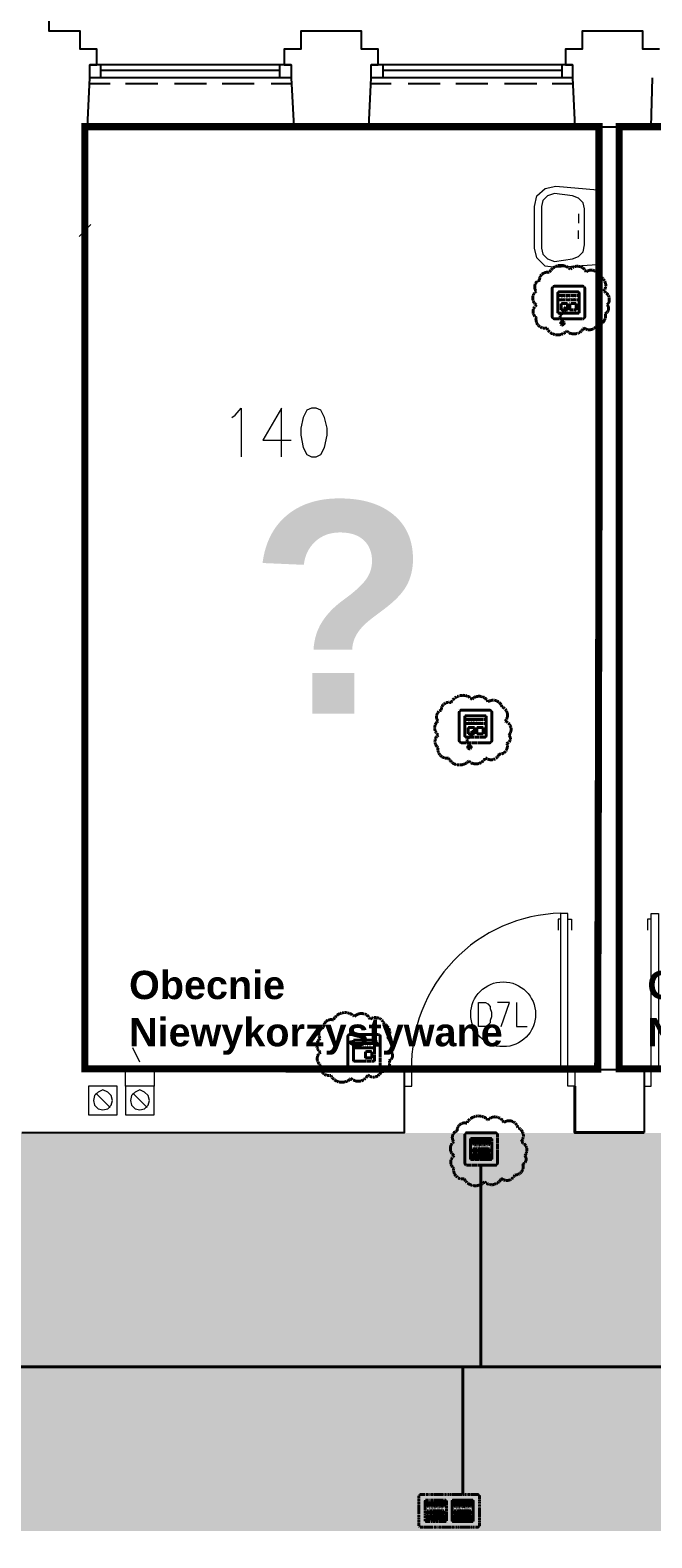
# Model space of a CAD drawing. Header units: millimetres. Extents: x 1 to 17496, y 1 to 30809.
# Tile 102 of 256: x 12089 to 12529, y 12998 to 14063. Entities that reach past the tile are written whole.
import ezdxf
from ezdxf.enums import TextEntityAlignment as Align

# ---------------------------------------------------------------- set-up
doc = ezdxf.new("R2010")
doc.units = ezdxf.units.MM
doc.linetypes.add('BORDER', pattern=[1.75, 0.5, -0.25, 0.5, -0.25, 0, -0.25])
doc.linetypes.add('CENTER', pattern=[2, 1.25, -0.25, 0.25, -0.25])
for name, color, linetype, lineweight in [('0_Przyz_do wyjasnienia', 90, 'CENTER', 40), ('0_Przyz_FAP3002', 1, 'CENTER', 40), ('0_Przyz_FEH-1001', 1, 'CENTER', 40), ('0_Przyz_FIM1000', 1, 'CENTER', 40), ('0_Przyz_FIM1100', 1, 'BORDER', 40), ('0_Przyz_FIM1200', 1, 'CENTER', 40), ('0_Przyz_instalacja do central', 1, 'Continuous', 40), ('0_Przyz_opisy pom', 255, 'CENTER', 40), ('0_Przyz_Ramka x4', 1, 'BORDER', 40), ('0_Przyz_Sala chorych', 5, 'BORDER', 40), ('0_Przyz_WC pacjenta', 30, 'CENTER', 40), ('N_SSP_ewakuacja', 4, 'CENTER', 40)]:
    doc.layers.add(name, color=color, linetype=linetype, lineweight=lineweight)
for name, color, linetype in [('2DE_TXTMARK', 41, 'Continuous'), ('2DE_TXTNUM', 11, 'Continuous'), ('PDF _Geometria', 7, 'Continuous')]:
    doc.layers.add(name, color=color, linetype=linetype)
doc.styles.add('arial', font='arialbd.ttf')
doc.styles.add('CP_ATTR', font='ARIAL.TTF')
doc.styles.add('CP_ELATT', font='ARIAL.TTF')

# ---------------------------------------------------------------- blocks, each defined once
blk = doc.blocks.new('2de_abb_sig_001_fzxmh7f')
for p, q in [((15, 5), (0, 5)), ((15, 2), (0, 2)), ((8.6, -1.2), (8.6, -4.8)), ((12.6, -0.7), (9, -0.7)), ((9, -5.2), (12.6, -5.2)), ((13.1, -4.8), (13.1, -1.2)), ((13.1, -4.3), (13.1, -4.3))]:
    blk.add_line(p, q)
at = {"flags": 128}
for points in [[(0, -6.9), (0, 6.9)], [(0.6, 7.5), (14.4, 7.5)], [(15, 6.9), (15, -6.9)], [(14.4, -7.5), (0.6, -7.5)]]:
    blk.add_lwpolyline(points, dxfattribs=at)
for centre, radius, start, end in [((0.6, 6.9), 0.6, 90, 180), ((14.4, 6.9), 0.6, 0, 90), ((0.6, -6.9), 0.6, 180, 270), ((9, -1.2), 0.45, 88.7598, 180), ((9, -4.8), 0.45, 180, 270), ((12.6, -1.2), 0.45, 0, 91.2402), ((12.6, -4.8), 0.45, 270, 0), ((14.4, -6.9), 0.6, 270, 0)]:
    blk.add_arc(centre, radius, start, end)
at = {"linetype": 'Continuous', "style": 'CP_ATTR', "flags": 9}
for tag in ['NAME', 'ARTICLE', 'MARK2', 'OTHER1', 'PRODUCT-TYPE', 'ORDER-NO', 'PRODUCER', 'VOLTAGE', 'CURRENT', 'POWER', 'CHARACTER', 'IP', 'OTHER', 'LINK', 'WEIGHT', 'NUMBER', 'GROUP', 'FUNCTION', 'EL-STATUS']:
    blk.add_attdef(tag, text='', height=0.00005, dxfattribs=at).set_placement((0, -6.9), align=Align.MIDDLE_LEFT)
at = {"layer": '2DE_TXTMARK', "linetype": 'ByBlock', "style": 'CP_ATTR', "width": 0.8, "flags": 8}
blk.add_attdef('MARK1', text='', height=1.8, dxfattribs=at).set_placement((7.5, 3.5), align=Align.MIDDLE_CENTER)
at = {"layer": '2DE_TXTNUM', "style": 'CP_ELATT', "width": 0.8}
blk.add_attdef('TAG', text='', height=2.5, dxfattribs=at).set_placement((7.5, 9), align=Align.CENTER)
blk = doc.blocks.new('2de_abb_sig_045_1psoxj')
blk.add_lwpolyline([(0, 20), (0, 0, 0.414214), (1.5, -1.5), (21.5, -1.5, 0.414214), (23, 0), (23, 20, 0.414214), (21.5, 21.5), (1.5, 21.5, 0.414214)], format="xyb", close=True)
at = {"flags": 128}
for points in [[(4, 3.1), (4, 16.9)], [(4.6, 17.5), (18.4, 17.5)], [(19, 16.9), (19, 3.1)], [(18.4, 2.5), (4.6, 2.5)]]:
    blk.add_lwpolyline(points, dxfattribs=at)
for centre, start, end in [((4.6, 16.9), 90, 180), ((18.4, 16.9), 0, 90), ((4.6, 3.1), 180, 270), ((18.4, 3.1), 270, 0)]:
    blk.add_arc(centre, 0.6, start, end)
at = {"linetype": 'Continuous', "style": 'CP_ATTR', "flags": 9}
for tag in ['NAME', 'ARTICLE', 'MARK2', 'OTHER1', 'PRODUCT-TYPE', 'ORDER-NO', 'PRODUCER', 'VOLTAGE', 'CURRENT', 'POWER', 'CHARACTER', 'IP', 'OTHER', 'LINK', 'WEIGHT', 'NUMBER', 'GROUP', 'FUNCTION', 'EL-STATUS']:
    blk.add_attdef(tag, text='', height=0.00005, dxfattribs=at).set_placement((0, 0), align=Align.MIDDLE_LEFT)
at = {"layer": '2DE_TXTMARK', "linetype": 'ByBlock', "style": 'CP_ATTR', "width": 0.8, "flags": 8}
blk.add_attdef('MARK1', text='', height=1.8, dxfattribs=at).set_placement((11.5, 27), align=Align.CENTER)
at = {"layer": '2DE_TXTNUM', "style": 'CP_ELATT', "width": 0.8}
blk.add_attdef('TAG', text='', height=2.5, dxfattribs=at).set_placement((11.5, 23), align=Align.CENTER)
blk = doc.blocks.new('2de_abb_sig_004_fzxky90')
blk.add_hatch(color=10).paths.add_polyline_path([(1.5, -2.3), (13.5, -2.3), (13.5, 0), (1.5, 0)])
at = {"color": 10}
for p, q in [((1.5, 0), (13.5, 0)), ((1.5, 0), (1.5, -2.3)), ((13.5, 0), (13.5, -2.3)), ((1.5, -2.3), (13.5, -2.3))]:
    blk.add_line(p, q, dxfattribs=at)
at = {"flags": 128}
for points in [[(0, -6.9), (0, 6.9)], [(0.6, 7.5), (14.4, 7.5)], [(15, 6.9), (15, -6.9)], [(14.4, -7.5), (0.6, -7.5)]]:
    blk.add_lwpolyline(points, dxfattribs=at)
for points in [[(1.5, 3.4), (1.5, 6.4)], [(2, 6.4), (2, 3.4)], [(2.4, 3.4), (2.4, 6.4)], [(2.9, 6.4), (2.9, 3.4)], [(3.3, 3.4), (3.3, 6.4)], [(3.8, 6.4), (3.8, 3.4)], [(4.2, 3.4), (4.2, 6.4)], [(4.7, 6.4), (4.7, 3.4)], [(5.1, 3.4), (5.1, 6.4)], [(5.6, 6.4), (5.6, 3.4)], [(6, 3.4), (6, 6.4)], [(6.5, 6.4), (6.5, 3.4)], [(6.9, 3.4), (6.9, 6.4)], [(7.4, 6.4), (7.4, 3.4)], [(7.8, 3.4), (7.8, 6.4)], [(8.3, 6.4), (8.3, 3.4)], [(8.7, 3.4), (8.7, 6.4)], [(9.2, 6.4), (9.2, 3.4)], [(9.6, 3.4), (9.6, 6.4)], [(10.1, 6.4), (10.1, 3.4)], [(10.5, 3.4), (10.5, 6.4)], [(11, 6.4), (11, 3.4)], [(11.4, 3.4), (11.4, 6.4)], [(11.9, 6.4), (11.9, 3.4)], [(12.3, 3.4), (12.3, 6.4)], [(12.8, 6.4), (12.8, 3.4)], [(13.2, 3.4), (13.2, 6.4)], [(13.7, 6.4), (13.7, 3.4)], [(1.5, -6.4), (1.5, -3.4)], [(2, -3.4), (2, -6.4)], [(2.4, -6.4), (2.4, -3.4)], [(2.9, -3.4), (2.9, -6.4)], [(3.3, -6.4), (3.3, -3.4)], [(3.8, -3.4), (3.8, -6.4)], [(4.2, -6.4), (4.2, -3.4)], [(4.7, -3.4), (4.7, -6.4)], [(5.1, -6.4), (5.1, -3.4)], [(5.6, -3.4), (5.6, -6.4)], [(6, -6.4), (6, -3.4)], [(6.5, -3.4), (6.5, -6.4)], [(6.9, -6.4), (6.9, -3.4)], [(7.4, -3.4), (7.4, -6.4)], [(7.8, -6.4), (7.8, -3.4)], [(8.3, -3.4), (8.3, -6.4)], [(8.7, -6.4), (8.7, -3.4)], [(9.2, -3.4), (9.2, -6.4)], [(9.6, -6.4), (9.6, -3.4)], [(10.1, -3.4), (10.1, -6.4)], [(10.5, -6.4), (10.5, -3.4)], [(11, -3.4), (11, -6.4)], [(11.4, -6.4), (11.4, -3.4)], [(11.9, -3.4), (11.9, -6.4)], [(12.3, -6.4), (12.3, -3.4)], [(12.8, -3.4), (12.8, -6.4)], [(13.2, -6.4), (13.2, -3.4)], [(13.7, -3.4), (13.7, -6.4)]]:
    blk.add_lwpolyline(points)
for centre, radius, start, end in [((0.6, 6.9), 0.6, 90, 180), ((1.7, 6.4), 0.225, 0, 180), ((1.7, 3.4), 0.225, 180, 0), ((2.6, 6.4), 0.225, 0, 180), ((2.6, 3.4), 0.225, 180, 0), ((3.5, 6.4), 0.225, 0, 180), ((3.5, 3.4), 0.225, 180, 0), ((4.4, 6.4), 0.225, 0, 180), ((4.4, 3.4), 0.225, 180, 0), ((5.3, 6.4), 0.225, 0, 180), ((5.3, 3.4), 0.225, 180, 0), ((6.2, 6.4), 0.225, 0, 180), ((6.2, 3.4), 0.225, 180, 0), ((7.1, 6.4), 0.225, 0, 180), ((7.1, 3.4), 0.225, 180, 0), ((8, 6.4), 0.225, 0, 180), ((8, 3.4), 0.225, 180, 0), ((8.9, 6.4), 0.225, 0, 180), ((8.9, 3.4), 0.225, 180, 0), ((9.8, 6.4), 0.225, 0, 180), ((9.8, 3.4), 0.225, 180, 0), ((10.7, 6.4), 0.225, 0, 180), ((10.7, 3.4), 0.225, 180, 0), ((11.6, 6.4), 0.225, 0, 180), ((11.6, 3.4), 0.225, 180, 0), ((12.5, 6.4), 0.225, 0, 180), ((12.5, 3.4), 0.225, 180, 0), ((13.4, 6.4), 0.225, 0, 180), ((13.4, 3.4), 0.225, 180, 0), ((14.4, 6.9), 0.6, 0, 90), ((0.6, -6.9), 0.6, 180, 270), ((1.7, -3.4), 0.225, 0, 180), ((1.7, -6.4), 0.225, 180, 0), ((2.6, -3.4), 0.225, 0, 180), ((2.6, -6.4), 0.225, 180, 0), ((3.5, -3.4), 0.225, 0, 180), ((3.5, -6.4), 0.225, 180, 0), ((4.4, -3.4), 0.225, 0, 180), ((4.4, -6.4), 0.225, 180, 0), ((5.3, -3.4), 0.225, 0, 180), ((5.3, -6.4), 0.225, 180, 0), ((6.2, -3.4), 0.225, 0, 180), ((6.2, -6.4), 0.225, 180, 0), ((7.1, -3.4), 0.225, 0, 180), ((7.1, -6.4), 0.225, 180, 0), ((8, -3.4), 0.225, 0, 180), ((8, -6.4), 0.225, 180, 0), ((8.9, -3.4), 0.225, 0, 180), ((8.9, -6.4), 0.225, 180, 0), ((9.8, -3.4), 0.225, 0, 180), ((9.8, -6.4), 0.225, 180, 0), ((10.7, -3.4), 0.225, 0, 180), ((10.7, -6.4), 0.225, 180, 0), ((11.6, -3.4), 0.225, 0, 180), ((11.6, -6.4), 0.225, 180, 0), ((12.5, -3.4), 0.225, 0, 180), ((12.5, -6.4), 0.225, 180, 0), ((13.4, -3.4), 0.225, 0, 180), ((13.4, -6.4), 0.225, 180, 0), ((14.4, -6.9), 0.6, 270, 0)]:
    blk.add_arc(centre, radius, start, end)
at = {"linetype": 'Continuous', "style": 'CP_ATTR', "flags": 9}
for tag in ['EL-STATUS', 'FUNCTION', 'GROUP', 'NUMBER', 'WEIGHT', 'LINK', 'OTHER', 'IP', 'CHARACTER', 'POWER', 'CURRENT', 'VOLTAGE', 'PRODUCER', 'ORDER-NO', 'PRODUCT-TYPE', 'OTHER1', 'MARK2', 'ARTICLE', 'NAME']:
    blk.add_attdef(tag, text='', height=0.00005, dxfattribs=at).set_placement((0, -6.9), align=Align.MIDDLE_LEFT)
at = {"layer": '2DE_TXTMARK', "linetype": 'ByBlock', "style": 'CP_ATTR', "width": 0.8, "flags": 8}
blk.add_attdef('MARK1', text='', height=1.8, dxfattribs=at).set_placement((7.5, 1.5), align=Align.MIDDLE_CENTER)
at = {"layer": '2DE_TXTNUM', "style": 'CP_ELATT', "width": 0.8}
blk.add_attdef('TAG', text='', height=2.5, dxfattribs=at).set_placement((7.5, 9), align=Align.CENTER)
blk = doc.blocks.new('2de_abb_sig_011_53jswgj')
blk.add_hatch(color=256).paths.add_polyline_path([(4.4, -14.6, 0.52796), (2.7, -13.4, 1.894083)])
for p, q in [((15, 5), (0, 5)), ((15, 2), (0, 2)), ((2.3, -1.2), (2.3, -4.8)), ((6.4, -0.7), (2.8, -0.7)), ((2.8, -5.2), (6.4, -5.2)), ((4.5, -6.2), (2.8, -7.9)), ((6.8, -4.8), (6.8, -1.2)), ((6.8, -4.3), (6.8, -4.3)), ((8.5, -1.2), (8.5, -4.8)), ((12.5, -0.7), (8.9, -0.7)), ((8.9, -5.2), (12.5, -5.2)), ((13, -4.8), (13, -1.2)), ((13, -4.3), (13, -4.3)), ((1.7, -10.8), (3.2, -14.6))]:
    blk.add_line(p, q)
at = {"flags": 128}
for points in [[(0, -6.9), (0, 6.9)], [(0.6, 7.5), (14.4, 7.5)], [(15, 6.9), (15, -6.9)], [(14.4, -7.5), (0.6, -7.5)]]:
    blk.add_lwpolyline(points, dxfattribs=at)
blk.add_circle((3.2, -14.6), 1.25)
for centre, radius, start, end in [((0.6, 6.9), 0.6, 90, 180), ((14.4, 6.9), 0.6, 0, 90), ((0.6, -6.9), 0.6, 180, 270), ((3.9, -9.9), 2.36, 117.738, 201.3291), ((2.8, -1.2), 0.45, 88.7598, 180), ((2.8, -4.8), 0.45, 180, 270), ((2.8, -4.5), 2.36, 315.5514, 40.269), ((6.4, -1.2), 0.45, 0, 91.2402), ((6.4, -4.8), 0.45, 270, 0), ((8.9, -1.2), 0.45, 88.7598, 180), ((8.9, -4.8), 0.45, 180, 270), ((12.5, -1.2), 0.45, 0, 91.2402), ((12.5, -4.8), 0.45, 270, 0), ((14.4, -6.9), 0.6, 270, 0)]:
    blk.add_arc(centre, radius, start, end)
at = {"linetype": 'Continuous', "style": 'CP_ATTR', "flags": 9}
for tag in ['NAME', 'ARTICLE', 'MARK2', 'OTHER1', 'PRODUCT-TYPE', 'ORDER-NO', 'PRODUCER', 'VOLTAGE', 'CURRENT', 'POWER', 'CHARACTER', 'IP', 'OTHER', 'LINK', 'WEIGHT', 'NUMBER', 'GROUP', 'FUNCTION', 'EL-STATUS']:
    blk.add_attdef(tag, text='', height=0.00005, dxfattribs=at).set_placement((0, -6.9), align=Align.MIDDLE_LEFT)
at = {"layer": '2DE_TXTMARK', "linetype": 'ByBlock', "style": 'CP_ATTR', "width": 0.8, "flags": 8}
blk.add_attdef('MARK1', text='', height=1.8, dxfattribs=at).set_placement((7.5, 3.5), align=Align.MIDDLE_CENTER)
at = {"layer": '2DE_TXTNUM', "style": 'CP_ELATT', "width": 0.8}
blk.add_attdef('TAG', text='', height=2.5, dxfattribs=at).set_placement((7.5, 9), align=Align.CENTER)
blk = doc.blocks.new('2de_abb_sig_046_18mvjo')
blk.add_lwpolyline([(0, 40), (0, 0, 0.414214), (1.5, -1.5), (21.5, -1.5, 0.414214), (23, 0), (23, 40, 0.414214), (21.5, 41.5), (1.5, 41.5, 0.414214)], format="xyb", close=True)
at = {"flags": 128}
for points in [[(4, 22.6), (4, 36.4)], [(4.6, 37), (18.4, 37)], [(19, 36.4), (19, 22.6)], [(18.4, 22), (4.6, 22)], [(4, 3.6), (4, 17.4)], [(4.6, 18), (18.4, 18)], [(19, 17.4), (19, 3.6)], [(18.4, 3), (4.6, 3)]]:
    blk.add_lwpolyline(points, dxfattribs=at)
for centre, start, end in [((4.6, 36.4), 90, 180), ((18.4, 36.4), 0, 90), ((4.6, 22.6), 180, 270), ((18.4, 22.6), 270, 0), ((4.6, 17.4), 90, 180), ((18.4, 17.4), 0, 90), ((4.6, 3.6), 180, 270), ((18.4, 3.6), 270, 0)]:
    blk.add_arc(centre, 0.6, start, end)
at = {"linetype": 'Continuous', "style": 'CP_ATTR', "flags": 9}
for tag in ['NAME', 'ARTICLE', 'MARK2', 'OTHER1', 'PRODUCT-TYPE', 'ORDER-NO', 'PRODUCER', 'VOLTAGE', 'CURRENT', 'POWER', 'CHARACTER', 'IP', 'OTHER', 'LINK', 'WEIGHT', 'NUMBER', 'GROUP', 'FUNCTION', 'EL-STATUS']:
    blk.add_attdef(tag, text='', height=0.00005, dxfattribs=at).set_placement((0, 0), align=Align.MIDDLE_LEFT)
at = {"layer": '2DE_TXTMARK', "linetype": 'ByBlock', "style": 'CP_ATTR', "width": 0.8, "flags": 8}
blk.add_attdef('MARK1', text='', height=1.8, dxfattribs=at).set_placement((11.5, 47), align=Align.CENTER)
at = {"layer": '2DE_TXTNUM', "style": 'CP_ELATT', "width": 0.8}
blk.add_attdef('TAG', text='', height=2.5, dxfattribs=at).set_placement((11.5, 43), align=Align.CENTER)
blk = doc.blocks.new('2de_abb_sig_007_fzx2ohn')
blk.add_hatch(color=10).paths.add_polyline_path([(1.5, -2.3), (13.5, -2.3), (13.5, 0), (1.5, 0)])
at = {"color": 10}
for p, q in [((1.5, 0), (13.5, 0)), ((1.5, 0), (1.5, -2.3)), ((13.5, 0), (13.5, -2.3)), ((1.5, -2.3), (13.5, -2.3))]:
    blk.add_line(p, q, dxfattribs=at)
at = {"flags": 128}
for points in [[(0, -6.9), (0, 6.9)], [(0.6, 7.5), (14.4, 7.5)], [(15, 6.9), (15, -6.9)], [(14.4, -7.5), (0.6, -7.5)]]:
    blk.add_lwpolyline(points, dxfattribs=at)
for points in [[(1.5, 3.4), (1.5, 6.4)], [(2, 6.4), (2, 3.4)], [(2.4, 3.4), (2.4, 6.4)], [(2.9, 6.4), (2.9, 3.4)], [(3.3, 3.4), (3.3, 6.4)], [(3.8, 6.4), (3.8, 3.4)], [(4.2, 3.4), (4.2, 6.4)], [(4.7, 6.4), (4.7, 3.4)], [(5.1, 3.4), (5.1, 6.4)], [(5.6, 6.4), (5.6, 3.4)], [(6, 3.4), (6, 6.4)], [(6.5, 6.4), (6.5, 3.4)], [(6.9, 3.4), (6.9, 6.4)], [(7.4, 6.4), (7.4, 3.4)], [(7.8, 3.4), (7.8, 6.4)], [(8.3, 6.4), (8.3, 3.4)], [(8.7, 3.4), (8.7, 6.4)], [(9.2, 6.4), (9.2, 3.4)], [(9.6, 3.4), (9.6, 6.4)], [(10.1, 6.4), (10.1, 3.4)], [(10.5, 3.4), (10.5, 6.4)], [(11, 6.4), (11, 3.4)], [(11.4, 3.4), (11.4, 6.4)], [(11.9, 6.4), (11.9, 3.4)], [(12.3, 3.4), (12.3, 6.4)], [(12.8, 6.4), (12.8, 3.4)], [(13.2, 3.4), (13.2, 6.4)], [(13.7, 6.4), (13.7, 3.4)], [(1.5, -6.4), (1.5, -3.4)], [(2, -3.4), (2, -6.4)], [(2.4, -6.4), (2.4, -3.4)], [(2.9, -3.4), (2.9, -6.4)], [(3.3, -6.4), (3.3, -3.4)], [(3.8, -3.4), (3.8, -6.4)], [(4.2, -6.4), (4.2, -3.4)], [(4.7, -3.4), (4.7, -6.4)], [(5.1, -6.4), (5.1, -3.4)], [(5.6, -3.4), (5.6, -6.4)], [(6, -6.4), (6, -3.4)], [(6.5, -3.4), (6.5, -6.4)], [(6.9, -6.4), (6.9, -3.4)], [(7.4, -3.4), (7.4, -6.4)], [(7.8, -6.4), (7.8, -3.4)], [(8.3, -3.4), (8.3, -6.4)], [(8.7, -6.4), (8.7, -3.4)], [(9.2, -3.4), (9.2, -6.4)], [(9.6, -6.4), (9.6, -3.4)], [(10.1, -3.4), (10.1, -6.4)], [(10.5, -6.4), (10.5, -3.4)], [(11, -3.4), (11, -6.4)], [(11.4, -6.4), (11.4, -3.4)], [(11.9, -3.4), (11.9, -6.4)], [(12.3, -6.4), (12.3, -3.4)], [(12.8, -3.4), (12.8, -6.4)], [(13.2, -6.4), (13.2, -3.4)], [(13.7, -3.4), (13.7, -6.4)]]:
    blk.add_lwpolyline(points)
for centre, radius, start, end in [((0.6, 6.9), 0.6, 90, 180), ((1.7, 6.4), 0.225, 0, 180), ((1.7, 3.4), 0.225, 180, 0), ((2.6, 6.4), 0.225, 0, 180), ((2.6, 3.4), 0.225, 180, 0), ((3.5, 6.4), 0.225, 0, 180), ((3.5, 3.4), 0.225, 180, 0), ((4.4, 6.4), 0.225, 0, 180), ((4.4, 3.4), 0.225, 180, 0), ((5.3, 6.4), 0.225, 0, 180), ((5.3, 3.4), 0.225, 180, 0), ((6.2, 6.4), 0.225, 0, 180), ((6.2, 3.4), 0.225, 180, 0), ((7.1, 6.4), 0.225, 0, 180), ((7.1, 3.4), 0.225, 180, 0), ((8, 6.4), 0.225, 0, 180), ((8, 3.4), 0.225, 180, 0), ((8.9, 6.4), 0.225, 0, 180), ((8.9, 3.4), 0.225, 180, 0), ((9.8, 6.4), 0.225, 0, 180), ((9.8, 3.4), 0.225, 180, 0), ((10.7, 6.4), 0.225, 0, 180), ((10.7, 3.4), 0.225, 180, 0), ((11.6, 6.4), 0.225, 0, 180), ((11.6, 3.4), 0.225, 180, 0), ((12.5, 6.4), 0.225, 0, 180), ((12.5, 3.4), 0.225, 180, 0), ((13.4, 6.4), 0.225, 0, 180), ((13.4, 3.4), 0.225, 180, 0), ((14.4, 6.9), 0.6, 0, 90), ((0.6, -6.9), 0.6, 180, 270), ((1.7, -3.4), 0.225, 0, 180), ((1.7, -6.4), 0.225, 180, 0), ((2.6, -3.4), 0.225, 0, 180), ((2.6, -6.4), 0.225, 180, 0), ((3.5, -3.4), 0.225, 0, 180), ((3.5, -6.4), 0.225, 180, 0), ((4.4, -3.4), 0.225, 0, 180), ((4.4, -6.4), 0.225, 180, 0), ((5.3, -3.4), 0.225, 0, 180), ((5.3, -6.4), 0.225, 180, 0), ((6.2, -3.4), 0.225, 0, 180), ((6.2, -6.4), 0.225, 180, 0), ((7.1, -3.4), 0.225, 0, 180), ((7.1, -6.4), 0.225, 180, 0), ((8, -3.4), 0.225, 0, 180), ((8, -6.4), 0.225, 180, 0), ((8.9, -3.4), 0.225, 0, 180), ((8.9, -6.4), 0.225, 180, 0), ((9.8, -3.4), 0.225, 0, 180), ((9.8, -6.4), 0.225, 180, 0), ((10.7, -3.4), 0.225, 0, 180), ((10.7, -6.4), 0.225, 180, 0), ((11.6, -3.4), 0.225, 0, 180), ((11.6, -6.4), 0.225, 180, 0), ((12.5, -3.4), 0.225, 0, 180), ((12.5, -6.4), 0.225, 180, 0), ((13.4, -3.4), 0.225, 0, 180), ((13.4, -6.4), 0.225, 180, 0), ((14.4, -6.9), 0.6, 270, 0)]:
    blk.add_arc(centre, radius, start, end)
at = {"linetype": 'Continuous', "style": 'CP_ATTR', "flags": 9}
for tag in ['EL-STATUS', 'FUNCTION', 'GROUP', 'NUMBER', 'WEIGHT', 'LINK', 'OTHER', 'IP', 'CHARACTER', 'POWER', 'CURRENT', 'VOLTAGE', 'PRODUCER', 'ORDER-NO', 'PRODUCT-TYPE', 'OTHER1', 'MARK2', 'ARTICLE', 'NAME']:
    blk.add_attdef(tag, text='', height=0.00005, dxfattribs=at).set_placement((0, -6.9), align=Align.MIDDLE_LEFT)
at = {"layer": '2DE_TXTMARK', "linetype": 'ByBlock', "style": 'CP_ATTR', "width": 0.8, "flags": 8}
blk.add_attdef('MARK1', text='', height=1.8, dxfattribs=at).set_placement((7.5, 1.5), align=Align.MIDDLE_CENTER)
at = {"layer": '2DE_TXTNUM', "style": 'CP_ELATT', "width": 0.8}
blk.add_attdef('TAG', text='', height=2.5, dxfattribs=at).set_placement((7.5, 9), align=Align.CENTER)
blk = doc.blocks.new('2de_abb_sig_005_fzxsvu1')
blk.add_hatch(color=50).paths.add_polyline_path([(1.5, -2.3), (13.5, -2.3), (13.5, 0), (1.5, 0)])
at = {"color": 50}
for p, q in [((1.5, 0), (13.5, 0)), ((1.5, 0), (1.5, -2.3)), ((13.5, 0), (13.5, -2.3)), ((1.5, -2.3), (13.5, -2.3))]:
    blk.add_line(p, q, dxfattribs=at)
at = {"flags": 128}
for points in [[(0, -6.9), (0, 6.9)], [(0.6, 7.5), (14.4, 7.5)], [(15, 6.9), (15, -6.9)], [(14.4, -7.5), (0.6, -7.5)]]:
    blk.add_lwpolyline(points, dxfattribs=at)
for points in [[(1.5, 3.4), (1.5, 6.4)], [(2, 6.4), (2, 3.4)], [(2.4, 3.4), (2.4, 6.4)], [(2.9, 6.4), (2.9, 3.4)], [(3.3, 3.4), (3.3, 6.4)], [(3.8, 6.4), (3.8, 3.4)], [(4.2, 3.4), (4.2, 6.4)], [(4.7, 6.4), (4.7, 3.4)], [(5.1, 3.4), (5.1, 6.4)], [(5.6, 6.4), (5.6, 3.4)], [(6, 3.4), (6, 6.4)], [(6.5, 6.4), (6.5, 3.4)], [(6.9, 3.4), (6.9, 6.4)], [(7.4, 6.4), (7.4, 3.4)], [(7.8, 3.4), (7.8, 6.4)], [(8.3, 6.4), (8.3, 3.4)], [(8.7, 3.4), (8.7, 6.4)], [(9.2, 6.4), (9.2, 3.4)], [(9.6, 3.4), (9.6, 6.4)], [(10.1, 6.4), (10.1, 3.4)], [(10.5, 3.4), (10.5, 6.4)], [(11, 6.4), (11, 3.4)], [(11.4, 3.4), (11.4, 6.4)], [(11.9, 6.4), (11.9, 3.4)], [(12.3, 3.4), (12.3, 6.4)], [(12.8, 6.4), (12.8, 3.4)], [(13.2, 3.4), (13.2, 6.4)], [(13.7, 6.4), (13.7, 3.4)], [(1.5, -6.4), (1.5, -3.4)], [(2, -3.4), (2, -6.4)], [(2.4, -6.4), (2.4, -3.4)], [(2.9, -3.4), (2.9, -6.4)], [(3.3, -6.4), (3.3, -3.4)], [(3.8, -3.4), (3.8, -6.4)], [(4.2, -6.4), (4.2, -3.4)], [(4.7, -3.4), (4.7, -6.4)], [(5.1, -6.4), (5.1, -3.4)], [(5.6, -3.4), (5.6, -6.4)], [(6, -6.4), (6, -3.4)], [(6.5, -3.4), (6.5, -6.4)], [(6.9, -6.4), (6.9, -3.4)], [(7.4, -3.4), (7.4, -6.4)], [(7.8, -6.4), (7.8, -3.4)], [(8.3, -3.4), (8.3, -6.4)], [(8.7, -6.4), (8.7, -3.4)], [(9.2, -3.4), (9.2, -6.4)], [(9.6, -6.4), (9.6, -3.4)], [(10.1, -3.4), (10.1, -6.4)], [(10.5, -6.4), (10.5, -3.4)], [(11, -3.4), (11, -6.4)], [(11.4, -6.4), (11.4, -3.4)], [(11.9, -3.4), (11.9, -6.4)], [(12.3, -6.4), (12.3, -3.4)], [(12.8, -3.4), (12.8, -6.4)], [(13.2, -6.4), (13.2, -3.4)], [(13.7, -3.4), (13.7, -6.4)]]:
    blk.add_lwpolyline(points)
for centre, radius, start, end in [((0.6, 6.9), 0.6, 90, 180), ((1.7, 6.4), 0.225, 0, 180), ((1.7, 3.4), 0.225, 180, 0), ((2.6, 6.4), 0.225, 0, 180), ((2.6, 3.4), 0.225, 180, 0), ((3.5, 6.4), 0.225, 0, 180), ((3.5, 3.4), 0.225, 180, 0), ((4.4, 6.4), 0.225, 0, 180), ((4.4, 3.4), 0.225, 180, 0), ((5.3, 6.4), 0.225, 0, 180), ((5.3, 3.4), 0.225, 180, 0), ((6.2, 6.4), 0.225, 0, 180), ((6.2, 3.4), 0.225, 180, 0), ((7.1, 6.4), 0.225, 0, 180), ((7.1, 3.4), 0.225, 180, 0), ((8, 6.4), 0.225, 0, 180), ((8, 3.4), 0.225, 180, 0), ((8.9, 6.4), 0.225, 0, 180), ((8.9, 3.4), 0.225, 180, 0), ((9.8, 6.4), 0.225, 0, 180), ((9.8, 3.4), 0.225, 180, 0), ((10.7, 6.4), 0.225, 0, 180), ((10.7, 3.4), 0.225, 180, 0), ((11.6, 6.4), 0.225, 0, 180), ((11.6, 3.4), 0.225, 180, 0), ((12.5, 6.4), 0.225, 0, 180), ((12.5, 3.4), 0.225, 180, 0), ((13.4, 6.4), 0.225, 0, 180), ((13.4, 3.4), 0.225, 180, 0), ((14.4, 6.9), 0.6, 0, 90), ((0.6, -6.9), 0.6, 180, 270), ((1.7, -3.4), 0.225, 0, 180), ((1.7, -6.4), 0.225, 180, 0), ((2.6, -3.4), 0.225, 0, 180), ((2.6, -6.4), 0.225, 180, 0), ((3.5, -3.4), 0.225, 0, 180), ((3.5, -6.4), 0.225, 180, 0), ((4.4, -3.4), 0.225, 0, 180), ((4.4, -6.4), 0.225, 180, 0), ((5.3, -3.4), 0.225, 0, 180), ((5.3, -6.4), 0.225, 180, 0), ((6.2, -3.4), 0.225, 0, 180), ((6.2, -6.4), 0.225, 180, 0), ((7.1, -3.4), 0.225, 0, 180), ((7.1, -6.4), 0.225, 180, 0), ((8, -3.4), 0.225, 0, 180), ((8, -6.4), 0.225, 180, 0), ((8.9, -3.4), 0.225, 0, 180), ((8.9, -6.4), 0.225, 180, 0), ((9.8, -3.4), 0.225, 0, 180), ((9.8, -6.4), 0.225, 180, 0), ((10.7, -3.4), 0.225, 0, 180), ((10.7, -6.4), 0.225, 180, 0), ((11.6, -3.4), 0.225, 0, 180), ((11.6, -6.4), 0.225, 180, 0), ((12.5, -3.4), 0.225, 0, 180), ((12.5, -6.4), 0.225, 180, 0), ((13.4, -3.4), 0.225, 0, 180), ((13.4, -6.4), 0.225, 180, 0), ((14.4, -6.9), 0.6, 270, 0)]:
    blk.add_arc(centre, radius, start, end)
at = {"linetype": 'Continuous', "style": 'CP_ATTR', "flags": 9}
for tag in ['EL-STATUS', 'FUNCTION', 'GROUP', 'NUMBER', 'WEIGHT', 'LINK', 'OTHER', 'IP', 'CHARACTER', 'POWER', 'CURRENT', 'VOLTAGE', 'PRODUCER', 'ORDER-NO', 'PRODUCT-TYPE', 'OTHER1', 'MARK2', 'ARTICLE', 'NAME']:
    blk.add_attdef(tag, text='', height=0.00005, dxfattribs=at).set_placement((0, -6.9), align=Align.MIDDLE_LEFT)
at = {"layer": '2DE_TXTMARK', "linetype": 'ByBlock', "style": 'CP_ATTR', "width": 0.8, "flags": 8}
blk.add_attdef('MARK1', text='', height=1.8, dxfattribs=at).set_placement((7.5, 1.5), align=Align.MIDDLE_CENTER)
at = {"layer": '2DE_TXTNUM', "style": 'CP_ELATT', "width": 0.8}
blk.add_attdef('TAG', text='', height=2.5, dxfattribs=at).set_placement((7.5, 9), align=Align.CENTER)

msp = doc.modelspace()

# ---------------------------------------------------------------- hatches: boundary and pattern name
at = {"layer": 'N_SSP_ewakuacja', "lineweight": 60, "transparency": 33554457}
h = msp.add_hatch(color=51, dxfattribs=at)
h.dxf.hatch_style = 1
h.paths.add_polyline_path([(5586.2, 13139.6), (5591.6, 13124.3), (5591.6, 12998.2), (9155.5, 12998.2), (9155.5, 12381.5), (9411.6, 12381.5), (9411.6, 13002.4), (13346.5, 13002.4), (13346.5, 12870.1), (13564.1, 12870.1), (13564.1, 13410), (13350.7, 13410), (13350.7, 13283.7), (6331.8, 13283.7), (6331.8, 13153), (6137.1, 13153), (6137.1, 13139.6)])

# ---------------------------------------------------------------- linework, layer by layer
at = {"layer": '0_Przyz_do wyjasnienia'}
for points in [[(12456.2, 13891.7, -0.5206), (12471, 13894, -0.5206), (12471, 13894, -0.5206), (12482.3, 13892.3, -0.5206), (12482.3, 13892.3, -0.5206), (12492.1, 13888.7, -0.5206), (12492.1, 13888.7, -0.5206), (12494.5, 13878.6, -0.5206), (12494.5, 13878.6, -0.5206), (12497.2, 13868.8, -0.5206), (12497.2, 13868.8, -0.5206), (12495.7, 13862.8, -0.5206), (12495.7, 13862.8, -0.5206), (12490, 13855.1, -0.5206), (12490, 13855.1, -0.5206), (12480.5, 13852.7, -0.5206), (12480.5, 13852.7, -0.5206), (12468.6, 13850.4, -0.5206), (12468.6, 13850.4, -0.5206), (12454.4, 13852.4, -0.5206), (12454.4, 13852.4, -0.5206), (12446.9, 13859.9, -0.5206), (12446.9, 13859.9, -0.5206), (12447.2, 13868.8, -0.5206), (12447.2, 13868.8, -0.5206), (12446.9, 13878.6, -0.5206), (12446.9, 13878.6, -0.5206), (12449.3, 13886.3, -0.5206), (12449.3, 13886.3, -0.5206)], [(12386.8, 13587.8, -0.5206), (12401.6, 13590.2, -0.5206), (12401.6, 13590.2, -0.5206), (12412.9, 13588.4, -0.5206), (12412.9, 13588.4, -0.5206), (12422.7, 13584.8, -0.5206), (12422.7, 13584.8, -0.5206), (12425.1, 13574.7, -0.5206), (12425.1, 13574.7, -0.5206), (12427.8, 13564.9, -0.5206), (12427.8, 13564.9, -0.5206), (12426.3, 13559, -0.5206), (12426.3, 13559, -0.5206), (12420.7, 13551.3, -0.5206), (12420.7, 13551.3, -0.5206), (12411.1, 13548.9, -0.5206), (12411.1, 13548.9, -0.5206), (12399.3, 13546.5, -0.5206), (12399.3, 13546.5, -0.5206), (12385, 13548.6, -0.5206), (12385, 13548.6, -0.5206), (12377.6, 13556, -0.5206), (12377.6, 13556, -0.5206), (12377.9, 13564.9, -0.5206), (12377.9, 13564.9, -0.5206), (12377.6, 13574.7, -0.5206), (12377.6, 13574.7, -0.5206), (12379.9, 13582.5, -0.5206), (12379.9, 13582.5, -0.5206)], [(12303.6, 13363.6, -0.5206), (12318.4, 13366, -0.5206), (12318.4, 13366, -0.5206), (12329.7, 13364.2, -0.5206), (12329.7, 13364.2, -0.5206), (12339.5, 13360.6, -0.5206), (12339.5, 13360.6, -0.5206), (12341.9, 13350.5, -0.5206), (12341.9, 13350.5, -0.5206), (12344.6, 13340.7, -0.5206), (12344.6, 13340.7, -0.5206), (12343.1, 13334.8, -0.5206), (12343.1, 13334.8, -0.5206), (12337.5, 13327, -0.5206), (12337.5, 13327, -0.5206), (12328, 13324.7, -0.5206), (12328, 13324.7, -0.5206), (12316.1, 13322.3, -0.5206), (12316.1, 13322.3, -0.5206), (12301.8, 13324.4, -0.5206), (12301.8, 13324.4, -0.5206), (12294.4, 13331.8, -0.5206), (12294.4, 13331.8, -0.5206), (12294.7, 13340.7, -0.5206), (12294.7, 13340.7, -0.5206), (12294.4, 13350.5, -0.5206), (12294.4, 13350.5, -0.5206), (12296.7, 13358.3, -0.5206), (12296.7, 13358.3, -0.5206)], [(12397.9, 13290.6, -0.5206), (12412.8, 13292.9, -0.5206), (12412.8, 13292.9, -0.5206), (12424.1, 13291.2, -0.5206), (12424.1, 13291.2, -0.5206), (12433.9, 13287.6, -0.5206), (12433.9, 13287.6, -0.5206), (12436.3, 13277.5, -0.5206), (12436.3, 13277.5, -0.5206), (12438.9, 13267.7, -0.5206), (12438.9, 13267.7, -0.5206), (12437.5, 13261.7, -0.5206), (12437.5, 13261.7, -0.5206), (12431.8, 13254, -0.5206), (12431.8, 13254, -0.5206), (12422.3, 13251.6, -0.5206), (12422.3, 13251.6, -0.5206), (12410.4, 13249.2, -0.5206), (12410.4, 13249.2, -0.5206), (12396.1, 13251.3, -0.5206), (12396.1, 13251.3, -0.5206), (12388.7, 13258.8, -0.5206), (12388.7, 13258.8, -0.5206), (12389, 13267.7, -0.5206), (12389, 13267.7, -0.5206), (12388.7, 13277.5, -0.5206), (12388.7, 13277.5, -0.5206), (12391.1, 13285.2, -0.5206), (12391.1, 13285.2, -0.5206)]]:
    msp.add_lwpolyline(points, format="xyb", close=True, dxfattribs=at)
at = {"layer": '0_Przyz_instalacja do central'}
for points in [[(11458.6, 13336), (11458.6, 13118.4), (13021.7, 13118.4), (13021.7, 13027.3)], [(12407.9, 13260.9), (12407.9, 13118.2)], [(12395.1, 13028.2), (12395.1, 13118.4)]]:
    msp.add_lwpolyline(points, dxfattribs=at)
at = {"layer": '0_Przyz_Sala chorych', "ltscale": 500, "const_width": 5}
msp.add_lwpolyline([(12505.5, 13329), (12649.8, 13329), (12649.8, 13552.4), (12887.6, 13552.4), (12887.6, 13710.1), (12887.6, 13994.8), (12505.5, 13994.8)], close=True, dxfattribs=at)
at = {"layer": '0_Przyz_WC pacjenta', "ltscale": 500, "const_width": 5}
msp.add_lwpolyline([(12128.1, 13329), (12272.4, 13329), (12272.4, 13328.9), (12490.4, 13328.9), (12491.3, 13710.1), (12491.3, 13994.8), (12128.1, 13994.8)], close=True, dxfattribs=at)
at = {"layer": 'PDF _Geometria', "lineweight": 25}
for points in [[(12534.1, 14049.5), (12522.3, 14049.5), (12522.3, 14062.2), (12501.3, 14062.2), (12479.4, 14062.2), (12479.4, 14049.5), (12467.6, 14049.5), (12467.6, 14038.6), (12472.7, 14038.6), (12472.7, 14029.3), (12474.3, 13994.8), (12328.6, 13994.8), (12330.3, 14029.3), (12330.3, 14038.6), (12335.4, 14038.6), (12335.4, 14049.5), (12323.6, 14049.5), (12323.6, 14062.2), (12302.5, 14062.2), (12280.6, 14062.2), (12280.6, 14049.5), (12268.8, 14049.5), (12268.8, 14038.6), (12273.9, 14038.6), (12273.9, 14029.3), (12275.6, 13994.8), (12129.9, 13994.8), (12131.6, 14029.3), (12131.6, 14038.6), (12136.6, 14038.6), (12136.6, 14049.5), (12124.8, 14049.5), (12124.8, 14062.2), (12102.9, 14062.2), (12102.9, 14074)], [(12273.9, 14038.6), (12131.6, 14038.6)], [(12139.1, 14038.6), (12139.1, 14029.3)], [(12265.5, 14034.4), (12139.1, 14034.4)], [(12265.5, 14038.6), (12265.5, 14029.3)], [(12472.7, 14038.6), (12330.3, 14038.6)], [(12338.7, 14038.6), (12338.7, 14029.3)], [(12465.1, 14034.4), (12338.7, 14034.4)], [(12465.1, 14038.6), (12465.1, 14029.3)], [(12273.9, 14029.3), (12131.6, 14029.3)], [(12145.9, 14025.1), (12131.6, 14025.1)], [(12179.6, 14025.1), (12156.8, 14025.1)], [(12214.1, 14025.1), (12191.3, 14025.1)], [(12247.8, 14025.1), (12225, 14025.1)], [(12273.9, 14025.1), (12259.6, 14025.1)], [(12472.7, 14029.3), (12330.3, 14029.3)], [(12344.6, 14025.1), (12330.3, 14025.1)], [(12379.2, 14025.1), (12356.4, 14025.1)], [(12412.9, 14025.1), (12390.1, 14025.1)], [(12447.4, 14025.1), (12424.6, 14025.1)], [(12472.7, 14025.1), (12458.3, 14025.1)], [(12673.1, 13994.8), (12528.2, 13994.8), (12529.1, 14029.3)], [(12083.5, 13284), (12353.9, 13284), (12353.9, 13328.6), (12128.2, 13328.6), (12128.2, 13994)], [(12275.6, 13994.8), (12328.6, 13994.8)], [(12474.3, 13994.8), (12528.2, 13994.8)], [(12474.3, 13328.6), (12523.2, 13328.6), (12523.2, 13284)]]:
    msp.add_lwpolyline(points, dxfattribs=at)
at = {"layer": 'PDF _Geometria', "lineweight": 40}
for points in [[(12490.3, 13328.6), (12490.3, 13994)], [(12505.5, 13328.6), (12505.5, 13994)], [(12523.2, 13284), (12474.3, 13284), (12474.3, 13316.8)]]:
    msp.add_lwpolyline(points, dxfattribs=at)
at = {"layer": 'PDF _Geometria', "lineweight": 18}
for points in [[(12490.3, 13897.1), (12460.9, 13895.4), (12453.3, 13896.3), (12447.4, 13902.2), (12445.7, 13908.9), (12445.7, 13938.4), (12447.4, 13946), (12453.3, 13951), (12460.9, 13952.7), (12490.3, 13950.2)], [(12481.1, 13911.4), (12481.1, 13936.7), (12480.2, 13940.9), (12476.9, 13944.3), (12472.7, 13946), (12460, 13947.6), (12455, 13946), (12451.6, 13942.6), (12450.8, 13938.4), (12450.8, 13908.9), (12451.6, 13904.7), (12455, 13901.3), (12460, 13899.6), (12472.7, 13901.3), (12476.9, 13903), (12480.2, 13906.4)], [(12490.3, 13930), (12490.3, 13912.3)], [(12505.5, 13912.3), (12505.5, 13930)], [(12288.2, 13796), (12284.8, 13794.4), (12282.3, 13789.3), (12280.6, 13781.7), (12280.6, 13776.7), (12282.3, 13768.2), (12284.8, 13763.2), (12288.2, 13761.5), (12291.6, 13761.5), (12294.9, 13763.2), (12297.5, 13768.2), (12299.2, 13776.7), (12299.2, 13781.7), (12297.5, 13789.3), (12294.9, 13794.4), (12291.6, 13796)], [(12464.2, 13438.9), (12464.2, 13328.6), (12474.3, 13328.6), (12474.3, 13316.8), (12469.3, 13316.8), (12469.3, 13438.9)], [(12533.3, 13438.9), (12533.3, 13328.6), (12523.2, 13328.6), (12523.2, 13316.8), (12528.2, 13316.8), (12528.2, 13438.9)], [(12406.1, 13358.9), (12406.1, 13375.8), (12411.2, 13375.8), (12412.9, 13374.9), (12414.5, 13373.2), (12414.5, 13371.6), (12415.4, 13369), (12415.4, 13365.7), (12414.5, 13363.1), (12414.5, 13361.5), (12412.9, 13359.8), (12411.2, 13358.9)], [(12359, 13316.8), (12359, 13328.6), (12353.9, 13328.6), (12353.9, 13316.8)], [(12150.9, 13296.6), (12150.9, 13316.8), (12130.7, 13316.8), (12130.7, 13296.6)], [(12140.8, 13300), (12144.2, 13300.8), (12146.7, 13303.3), (12147.6, 13306.7), (12146.7, 13310.1), (12144.2, 13312.6), (12140.8, 13314.3), (12137.4, 13312.6), (12134.9, 13310.1), (12134.1, 13306.7), (12134.9, 13303.3), (12137.4, 13300.8)], [(12177, 13296.6), (12177, 13316.8), (12156.8, 13316.8), (12156.8, 13296.6)], [(12166.9, 13300), (12170.3, 13300.8), (12172.8, 13303.3), (12173.7, 13306.7), (12172.8, 13310.1), (12170.3, 13312.6), (12166.9, 13314.3), (12163.6, 13312.6), (12161, 13310.1), (12160.2, 13306.7), (12161, 13303.3), (12163.6, 13300.8)]]:
    msp.add_lwpolyline(points, close=True, dxfattribs=at)
for points in [[(12132.4, 13925.7), (12124, 13917.3)], [(12128.2, 13930), (12128.2, 13912.3)], [(12476.9, 13933.3), (12476.9, 13926.6)], [(12476.9, 13915.6), (12476.9, 13921.5)], [(12231.8, 13789.3), (12234.3, 13791), (12238.5, 13796), (12238.5, 13761.5)], [(12267.1, 13761.5), (12267.1, 13796), (12253.7, 13773.3), (12273.9, 13773.3)], [(12128.2, 13436.4), (12128.2, 13418.7)], [(12464.2, 13434.7), (12462.5, 13434.7), (12462.5, 13427.1)], [(12469.3, 13434.7), (12471.8, 13434.7), (12471.8, 13427.1)], [(12490.3, 13436.4), (12490.3, 13418.7)], [(12528.2, 13434.7), (12525.7, 13434.7), (12525.7, 13427.1)], [(12422.1, 13358.9), (12428, 13375.8), (12419.6, 13375.8)], [(12433.1, 13375.8), (12433.1, 13358.9), (12440.6, 13358.9)], [(12166.9, 13333.7), (12161.9, 13343.8)], [(12156.8, 13316.8), (12156.8, 13328.6), (12177, 13328.6), (12177, 13316.8)], [(12135.8, 13311.8), (12145.9, 13301.7)], [(12161.9, 13311.8), (12172, 13301.7)]]:
    msp.add_lwpolyline(points, dxfattribs=at)
msp.add_circle((12423.6, 13367.6), 22.9, dxfattribs=at)
msp.add_arc((12466.7, 13331.2), 107.8, 91.3127, 181.3725, dxfattribs=at)

# ---------------------------------------------------------------- block references
at = {"layer": '0_Przyz_FAP3002', "lineweight": -3}
for p in [(12458.3, 13860.5), (12392.6, 13561)]:
    msp.add_blockref('2de_abb_sig_045_1psoxj', p, dxfattribs=at)
for p in [(12462.3, 13870.5), (12396.6, 13571)]:
    msp.add_blockref('2de_abb_sig_011_53jswgj', p, dxfattribs=at).add_auto_attribs({'MARK1': 'FAP3002'})
at = {"layer": '0_Przyz_FEH-1001', "lineweight": -3}
msp.add_blockref('2de_abb_sig_045_1psoxj', (12313.8, 13331.9), dxfattribs=at)
msp.add_blockref('2de_abb_sig_001_fzxmh7f', (12317.8, 13341.9), dxfattribs=at).add_auto_attribs({'MARK1': 'FEH1001'})
at = {"layer": '0_Przyz_FIM1000', "lineweight": -3, "rotation": 270}
msp.add_blockref('2de_abb_sig_045_1psoxj', (12398.1, 13283.9), dxfattribs=at)
at = {"layer": '0_Przyz_FIM1000', "lineweight": -3}
msp.add_blockref('2de_abb_sig_004_fzxky90', (12400.6, 13272.4), dxfattribs=at).add_auto_attribs({'MARK1': 'FIM1000'})
at = {"layer": '0_Przyz_FIM1100', "lineweight": -3}
msp.add_blockref('2de_abb_sig_005_fzxsvu1', (12368.5, 13016.7), dxfattribs=at).add_auto_attribs({'MARK1': 'FIM1010'})
at = {"layer": '0_Przyz_FIM1200', "lineweight": -3}
msp.add_blockref('2de_abb_sig_007_fzx2ohn', (12387.5, 13016.7), dxfattribs=at).add_auto_attribs({'MARK1': 'FIM1000'})
at = {"layer": '0_Przyz_Ramka x4', "linetype": 'Continuous', "lineweight": 0, "rotation": 270}
msp.add_blockref('2de_abb_sig_046_18mvjo', (12365.5, 13028.2), dxfattribs=at)

# ---------------------------------------------------------------- texts
at = {"layer": '0_Przyz_do wyjasnienia', "insert": (12244, 13729.9), "char_height": 150, "width": 49.863, "attachment_point": 1, "style": 'arial'}
msp.add_mtext('?', dxfattribs=at)
at = {"layer": '0_Przyz_opisy pom', "color": 7, "char_height": 20, "width": 295.809, "attachment_point": 1, "style": 'arial'}
for insert in [(12159.3, 13398.3), (12525.5, 13398.3)]:
    msp.add_mtext('Obecnie \\PNiewykorzystywane', dxfattribs=dict(at, insert=insert))

doc.saveas('drawing.dxf')
